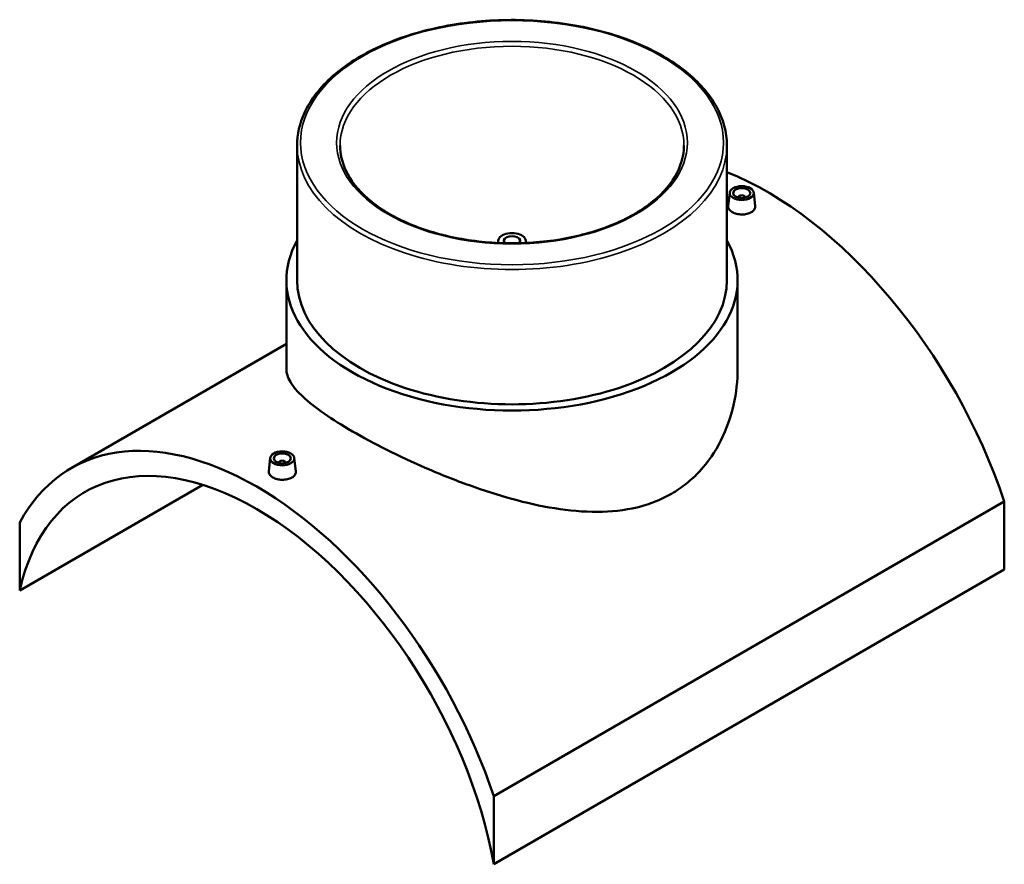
# Model space of a CAD drawing. Header units: millimetres. Extents: x -284 to 1479, y -335 to 1092.
# Tile 5 of 5: x 906 to 1479, y 601 to 1092. Entities that reach past the tile are written whole.
import ezdxf

# ---------------------------------------------------------------- set-up
doc = ezdxf.new("R2010")
doc.units = ezdxf.units.MM
doc.layers.add('Visible (ANSI)', color=7, linetype='Continuous', lineweight=50)
doc.layers.add('Visible Narrow (ANSI)', color=7, linetype='Continuous', lineweight=35)

msp = doc.modelspace()

# ---------------------------------------------------------------- linework, layer by layer
at = {"layer": 'Visible (ANSI)'}
for p, q in [((1067.75, 1018.7), (1067.75, 940.31)), ((1317.75, 1018.7), (1317.75, 940.31)), ((1319.41, 991.27), (1318.56, 983.39)), ((1333.38, 991.27), (1334.22, 983.41)), ((1324.39, 988.37), (1324.39, 988.57)), ((1328.39, 988.37), (1328.39, 988.57)), ((1184.75, 963.17), (1184.75, 961.99)), ((1200.75, 963.17), (1200.75, 961.99)), ((1061.5, 940.31), (1061.5, 888.91)), ((1324, 940.31), (1324, 888.91)), ((1061.5, 903.29), (936.26, 830.98)), ((1052.12, 836.95), (1051.27, 829.07)), ((1066.09, 836.95), (1066.94, 829.09)), ((1057.11, 834.25), (1057.11, 834.05)), ((1061.11, 834.25), (1061.11, 834.05)), ((906.37, 759.82), (1012.83, 821.28)), ((1479.13, 811.63), (1182.14, 640.17)), ((1479.13, 811.63), (1479.13, 772.06)), ((906.37, 799.39), (906.37, 759.82)), ((1182.14, 600.6), (1479.13, 772.06)), ((1182.14, 600.6), (1182.14, 640.17))]:
    msp.add_line(p, q, dxfattribs=at)
for centre, major_axis, start_param, end_param in [((1341.24, 815.39), (108, -187.06), 1.23001, 2.510619), ((1326.39, 988.57), (-2, 0), 2.963882, 6.460896), ((1192.75, 963.17), (-8, 0), 2.879486, 6.545292), ((1192.75, 940.31), (131.25, 0), 2.831748, 6.59303), ((1192.75, 963.17), (4.8, 0), 5.788009, 9.919954), ((1192.75, 940.31), (-125, 0), 0, 3.141593), ((1044.26, 643.92), (-108, 187.06), 4.371602, 6.623972), ((1044.26, 643.92), (-100, 173.21), 4.151066, 6.844508), ((1059.11, 834.25), (-2, 0), 2.963882, 6.460896)]:
    msp.add_ellipse(centre, major_axis=major_axis, ratio=0.57735, start_param=start_param, end_param=end_param, dxfattribs=at)
for centre, major_axis in [((1326.39, 991.02), (7, 0)), ((1326.39, 991.02), (5, 0)), ((1059.11, 836.7), (-7, 0)), ((1059.11, 836.7), (5, 0))]:
    msp.add_ellipse(centre, major_axis=major_axis, ratio=0.57735, dxfattribs=at)
for points, knots in [([(1317.75, 1018.7), (1317.75, 1026.4), (1315.66, 1034.08), (1307.51, 1048.75), (1301.39, 1055.72), (1285.67, 1068.24), (1276.02, 1073.77), (1254.23, 1082.78), (1242.09, 1086.26), (1216.57, 1090.8), (1203.19, 1091.87), (1176.54, 1091.51), (1163.27, 1090.08), (1138.15, 1084.87), (1126.31, 1081.08), (1105.24, 1071.49), (1096.02, 1065.69), (1081.17, 1052.63), (1075.54, 1045.36), (1069.2, 1031.54), (1067.75, 1025.12), (1067.75, 1018.7)], [0.785398, 0.785398, 0.785398, 0.785398, 1.095555, 1.095555, 1.412408, 1.412408, 1.734652, 1.734652, 2.057276, 2.057276, 2.379442, 2.379442, 2.701437, 2.701437, 3.023659, 3.023659, 3.346336, 3.346336, 3.668241, 3.668241, 3.926991, 3.926991, 3.926991, 3.926991]), ([(1292.75, 1018.7), (1292.75, 1012.53), (1290.96, 1006.36), (1283.98, 994.72), (1278.89, 989.25), (1265.95, 979.56), (1258.17, 975.32), (1240.65, 968.43), (1230.91, 965.79), (1210.45, 962.38), (1199.72, 961.62), (1178.39, 962.07), (1167.79, 963.28), (1147.81, 967.55), (1138.42, 970.6), (1121.85, 978.2), (1114.65, 982.75), (1103.13, 992.85), (1098.82, 998.39), (1093.88, 1008.89), (1092.75, 1013.79), (1092.75, 1018.7)], [5.497787, 5.497787, 5.497787, 5.497787, 5.831254, 5.831254, 6.154075, 6.154075, 6.470979, 6.470979, 6.78779, 6.78779, 7.105171, 7.105171, 7.422739, 7.422739, 7.740011, 7.740011, 8.056696, 8.056696, 8.374121, 8.374121, 8.63938, 8.63938, 8.63938, 8.63938]), ([(1331.94, 979.86), (1331.25, 979.45), (1330.37, 979.11), (1328.43, 978.67), (1327.38, 978.57), (1325.41, 978.6), (1324.36, 978.73), (1322.43, 979.22), (1321.55, 979.57), (1320.15, 980.38), (1319.55, 980.88), (1318.75, 981.98), (1318.55, 982.57), (1318.55, 983.21), (1318.55, 983.3), (1318.56, 983.39)], [2.364652, 2.364652, 2.364652, 2.364652, 2.660287, 2.660287, 2.955923, 2.955923, 3.25145, 3.25145, 3.546978, 3.546978, 3.842506, 3.842506, 4.138034, 4.138034, 4.185882, 4.185882, 4.185882, 4.185882]), ([(1334.22, 983.41), (1334.23, 983.31), (1334.24, 983.21), (1334.24, 982.53), (1334.04, 981.91), (1333.24, 980.77), (1332.64, 980.26), (1331.94, 979.86)], [6.4543621, 6.4543621, 6.4543621, 6.4543621, 6.5026862, 6.5026862, 6.7983213, 6.7983213, 7.0939565, 7.0939565, 7.0939565, 7.0939565]), ([(1285.56, 816.14), (1282.54, 814.4), (1279.34, 812.86), (1272.63, 810.21), (1269.12, 809.1), (1258.2, 806.47), (1250.4, 805.63), (1234.27, 805.56), (1225.93, 806.32), (1209.21, 809), (1200.84, 810.91), (1184.71, 815.34), (1176.36, 818.02), (1159.63, 824.05), (1151.25, 827.4), (1135.07, 834.4), (1127.25, 838.06), (1112.68, 845.35), (1105.94, 848.97), (1093.95, 855.9), (1088.38, 859.37), (1078.68, 866.1), (1074.53, 869.35), (1067.92, 875.51), (1065.46, 878.42), (1062.25, 883.9), (1061.5, 886.48), (1061.5, 888.91)], [0, 0, 0, 0, 1.280784, 1.280784, 2.561568, 2.561568, 5.123136, 5.123136, 7.684704, 7.684704, 10.246271, 10.246271, 12.790248, 12.790248, 15.334225, 15.334225, 17.878202, 17.878202, 20.422178, 20.422178, 22.966155, 22.966155, 25.510132, 25.510132, 28.054109, 28.054109, 30.598085, 30.598085, 30.598085, 30.598085]), ([(1324, 888.91), (1324, 882.01), (1323.24, 874.83), (1320.02, 860.64), (1317.56, 853.64), (1310.98, 840.61), (1306.85, 834.56), (1299.58, 826.69), (1296.98, 824.27), (1291.48, 819.86), (1288.58, 817.89), (1285.56, 816.14)], [71.442442, 71.442442, 71.442442, 71.442442, 74.00401, 74.00401, 76.565578, 76.565578, 79.127146, 79.127146, 80.40793, 80.40793, 81.688714, 81.688714, 81.688714, 81.688714]), ([(1064.66, 825.54), (1063.96, 825.13), (1063.08, 824.79), (1061.14, 824.35), (1060.09, 824.26), (1058.12, 824.29), (1057.07, 824.42), (1055.14, 824.9), (1054.26, 825.26), (1052.87, 826.06), (1052.26, 826.56), (1051.46, 827.66), (1051.26, 828.25), (1051.26, 828.89), (1051.26, 828.98), (1051.27, 829.07)], [0, 0, 0, 0, 0.295635, 0.295635, 0.59127, 0.59127, 0.886798, 0.886798, 1.182326, 1.182326, 1.477854, 1.477854, 1.773382, 1.773382, 1.82123, 1.82123, 1.82123, 1.82123]), ([(1066.94, 829.09), (1066.95, 828.99), (1066.95, 828.9), (1066.95, 828.22), (1066.76, 827.59), (1065.96, 826.46), (1065.36, 825.94), (1064.66, 825.54)], [4.0897099, 4.0897099, 4.0897099, 4.0897099, 4.138034, 4.138034, 4.4336692, 4.4336692, 4.7293043, 4.7293043, 4.7293043, 4.7293043])]:
    msp.add_open_spline(points, degree=3, knots=knots, dxfattribs=at)
at = {"layer": 'Visible Narrow (ANSI)'}
for major_axis in [(123, 0), (102, 0)]:
    msp.add_ellipse((1192.75, 1020.33), major_axis=major_axis, ratio=0.57735, dxfattribs=at)
for major_axis, start_param, end_param in [((-100, 0), 3.141593, 6.283185), ((-125, 0), 0, 3.141593)]:
    msp.add_ellipse((1192.75, 1018.7), major_axis=major_axis, ratio=0.57735, start_param=start_param, end_param=end_param, dxfattribs=at)

doc.saveas('drawing.dxf')
